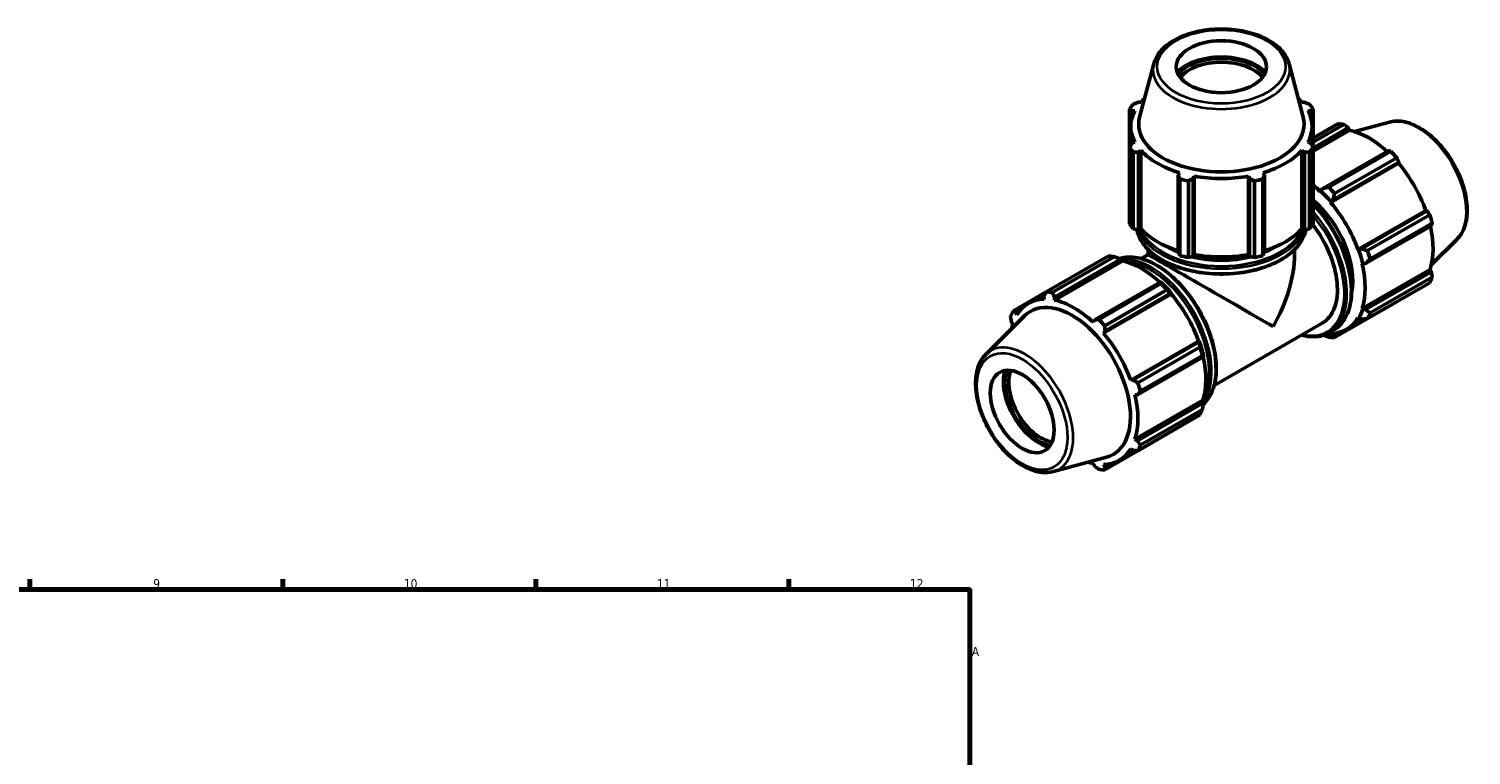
# Model space of a CAD drawing. Header units: millimetres. Extents: x 0 to 960, y 0 to 1056.
# Tile 7 of 7: x 560 to 960, y 528 to 729. Entities that reach past the tile are written whole.
import ezdxf

# ---------------------------------------------------------------- set-up
doc = ezdxf.new("R2010")
doc.units = ezdxf.units.MM
for name, color, linetype, lineweight in [('Border (ISO)', 7, 'Continuous', 70), ('Visible (ISO)', 7, 'Continuous', 50), ('Visible Narrow (ISO)', 7, 'Continuous', 35)]:
    doc.layers.add(name, color=color, linetype=linetype, lineweight=lineweight)
doc.styles.add('Note Text (ISO)', font='tahoma.ttf')

# ---------------------------------------------------------------- blocks, each defined once
blk = doc.blocks.new('Borders Default Border')
at = {"layer": 'Border (ISO)'}
for p, q in [((560.67, 574), (560.67, 576.9)), ((630.75, 574), (630.75, 576.9)), ((700.83, 574), (700.83, 576.9)), ((770.92, 574), (770.92, 576.9))]:
    blk.add_line(p, q, dxfattribs=at)
at = {"layer": 'Border (ISO)', "flags": 128}
blk.add_lwpolyline([(20, 20), (20, 574), (821, 574), (821, 20), (20, 20)], dxfattribs=at)
at = {"layer": 'Border (ISO)', "color": 232, "true_color": 0xca0064, "char_height": 2.5, "attachment_point": 7, "style": 'Note Text (ISO)'}
for s, insert in [('9', (594.88, 574.35)), ('10', (664.29, 574.35)), ('11', (734.37, 574.4)), ('12', (804.46, 574.4)), ('A', (821.59, 555.62))]:
    blk.add_mtext(s, dxfattribs=dict(at, insert=insert))

msp = doc.modelspace()

# ---------------------------------------------------------------- linework, layer by layer
at = {"layer": 'Visible (ISO)'}
for p, q in [((871.9504, 719.6975), (868.0603, 704.904)), ((909.4439, 719.6975), (913.3339, 704.904)), ((865.2921, 707.1043), (865.2921, 696.5748)), ((868.4243, 709.0184), (867.7058, 709.0186)), ((913.6885, 709.0186), (912.97, 709.0184)), ((916.1022, 696.5748), (916.1022, 707.1043)), ((865.9768, 706.6149), (866.7493, 706.6898)), ((865.9768, 704.8791), (865.9768, 706.6149)), ((914.645, 706.6898), (915.4175, 706.6149)), ((915.4175, 706.6149), (915.4175, 704.8791)), ((916.1022, 699.07), (922.9884, 703.0355)), ((937.2278, 703.5288), (927.6065, 700.9194)), ((865.5871, 697.0343), (865.5871, 702.3416)), ((915.8071, 697.0343), (915.8071, 702.3416)), ((924.6551, 702.8739), (916.1022, 697.9486)), ((916.1022, 696.291), (925.8564, 701.9081)), ((916.1022, 695.461), (926.2148, 701.2845)), ((925.8564, 701.9081), (926.2148, 701.2845)), ((865.2921, 675.3462), (865.2921, 696.5748)), ((866.7493, 697.9934), (865.9768, 697.638)), ((866.2684, 695.2174), (866.2684, 673.9889)), ((867.7058, 695.2342), (868.4243, 695.6648)), ((867.7058, 673.7188), (867.7058, 695.2342)), ((868.4243, 673.9342), (868.4243, 695.6648)), ((912.97, 673.9342), (912.97, 695.6648)), ((912.97, 695.6648), (913.6885, 695.2342)), ((913.6885, 695.2342), (913.6885, 673.7188)), ((915.4175, 697.638), (914.645, 697.9934)), ((915.1259, 673.9889), (915.1259, 695.2174)), ((916.1022, 696.5748), (916.1022, 675.3462)), ((936.8792, 695.5605), (918.6521, 685.0641)), ((920.369, 685.5148), (937.5843, 695.4284)), ((920.9574, 681.2959), (939.7525, 692.1193)), ((921.6037, 681.9509), (939.8309, 692.4472)), ((939.2511, 693.6704), (922.0357, 683.7568)), ((939.8309, 692.4472), (939.7525, 692.1193)), ((879.1026, 689.5155), (878.7286, 688.8866)), ((878.7286, 688.8866), (878.7286, 667.3712)), ((879.1977, 666.5434), (879.1977, 687.772)), ((881.5548, 687.2097), (881.5548, 665.9812)), ((882.9028, 687.8909), (883.1464, 688.551)), ((882.9028, 666.3755), (882.9028, 687.8909)), ((883.1464, 666.8203), (883.1464, 688.551)), ((898.2479, 666.8203), (898.2479, 688.551)), ((898.2479, 688.551), (898.4914, 687.8909)), ((898.4914, 687.8909), (898.4914, 666.3755)), ((899.8395, 665.9812), (899.8395, 687.2097)), ((902.1966, 687.772), (902.1966, 666.5434)), ((902.6657, 688.8866), (902.2916, 689.5155)), ((902.6657, 667.3712), (902.6657, 688.8866)), ((918.1554, 684.4893), (918.098, 684.3119)), ((918.6521, 685.0641), (918.1554, 684.4893)), ((920.9574, 681.2959), (921.0456, 681.4409)), ((921.0456, 681.4409), (921.6037, 681.9509)), ((928.5081, 668.2177), (947.3032, 679.041)), ((947.3032, 679.041), (947.6252, 678.9471)), ((947.6252, 678.9471), (929.398, 668.4508)), ((931.1781, 667.9218), (948.3934, 677.8354)), ((949.0838, 675.5108), (931.8685, 665.5972)), ((866.2684, 673.9889), (867.7058, 673.7188)), ((868.4243, 673.9342), (867.7058, 673.7188)), ((913.6885, 673.7188), (912.97, 673.9342)), ((913.6885, 673.7188), (915.1259, 673.9889)), ((930.6206, 664.3341), (948.8478, 674.8304)), ((870.4471, 666.8099), (870.4471, 668.1796)), ((878.7286, 667.3712), (879.1977, 666.5434)), ((902.1966, 666.5434), (902.6657, 667.3712)), ((910.9471, 666.8099), (910.9471, 668.1796)), ((928.6775, 668.2221), (928.5081, 668.2177)), ((929.398, 668.4508), (928.6775, 668.2221)), ((955.9357, 671.0419), (948.8496, 664.0301)), ((842.1432, 656.4799), (859.3585, 666.3935)), ((861.0253, 666.2319), (843.8099, 656.3183)), ((863.2962, 665.0521), (844.5012, 654.2287)), ((844.515, 655.0667), (862.7422, 665.563)), ((862.7422, 665.563), (863.2388, 665.2957)), ((863.2388, 665.2957), (863.2962, 665.0521)), ((870.4472, 666.81), (868.4958, 665.6862)), ((881.5548, 665.9812), (882.9028, 666.3755)), ((883.1464, 666.8203), (882.9028, 666.3755)), ((898.4914, 666.3755), (898.2479, 666.8203)), ((898.4914, 666.3755), (899.8395, 665.9812)), ((929.6925, 664.2296), (929.8746, 664.1912)), ((929.8746, 664.1912), (930.6206, 664.3341)), ((873.765, 659.2154), (855.5378, 648.7191)), ((874.032, 659.0803), (873.765, 659.2154)), ((929.6925, 651.8835), (948.4876, 662.7069)), ((948.8478, 662.086), (930.6206, 651.5897)), ((931.8685, 650.6485), (949.0838, 660.5622)), ((948.4876, 662.7069), (948.8478, 662.086)), ((842.1131, 656.4218), (833.0008, 651.1743)), ((841.8782, 655.9664), (837.3096, 653.3356)), ((841.5634, 655.3528), (841.6418, 654.506)), ((856.7392, 648.8728), (873.9545, 658.7865)), ((876.834, 655.8869), (858.0389, 645.0635)), ((875.6212, 657.0285), (858.4059, 647.1148)), ((858.4894, 645.6058), (876.7166, 656.1021)), ((876.7166, 656.1021), (876.9221, 656.0319)), ((876.9221, 656.0319), (876.834, 655.8869)), ((948.3934, 659.0327), (931.1781, 649.1191)), ((833.7691, 650.8296), (835.2621, 651.6894)), ((844.5012, 654.2287), (844.515, 655.0667)), ((922.0357, 643.8135), (939.2511, 653.7272)), ((929.8746, 651.7123), (929.6925, 651.8835)), ((930.6206, 651.5897), (929.8746, 651.7123)), ((825.4585, 639.1652), (836.3092, 649.902)), ((832.5465, 648.121), (832.9066, 647.5002)), ((834.091, 650.1241), (833.7691, 650.8296)), ((855.5378, 648.7191), (855.1795, 648.0795)), ((918.6216, 647.8165), (888.7066, 630.5896)), ((925.2896, 646.0481), (930.4507, 649.0202)), ((928.5081, 649.2596), (928.6775, 649.0601)), ((928.6775, 649.0601), (929.398, 648.8811)), ((858.0389, 645.0635), (858.4894, 645.6058)), ((920.592, 645.2124), (921.7234, 645.8639)), ((921.0456, 644.6311), (920.9574, 644.8777)), ((921.6037, 644.3579), (921.0456, 644.6311)), ((922.9378, 645.1261), (921.6037, 644.3579)), ((884.3847, 642.8087), (865.5896, 631.9853)), ((884.5109, 642.602), (866.2837, 632.1057)), ((867.5483, 631.2798), (884.7636, 641.1934)), ((884.3847, 642.8087), (884.554, 642.8131)), ((884.554, 642.8131), (884.5109, 642.602)), ((867.5063, 627.989), (885.7335, 638.4853)), ((885.454, 638.8688), (868.2386, 628.9552)), ((885.7335, 638.4853), (885.7512, 638.7821)), ((866.2837, 632.1057), (865.5896, 631.9853)), ((866.774, 627.9973), (867.5063, 627.989)), ((885.5691, 626.4745), (866.774, 615.6511)), ((885.7335, 625.7409), (867.5063, 615.2446)), ((868.2386, 614.0066), (885.454, 623.9202)), ((885.5691, 626.4745), (885.7512, 626.3033)), ((885.7512, 626.3033), (885.7335, 625.7409)), ((884.7636, 622.3907), (867.5483, 612.4771)), ((858.4059, 607.1715), (875.6212, 617.0852)), ((867.5063, 615.2446), (866.774, 615.6511)), ((867.033, 612.5004), (862.371, 609.8157)), ((865.5896, 613.0272), (866.2837, 612.536)), ((844.1665, 606.6783), (858.8992, 610.6739)), ((855.1795, 608.9225), (855.5378, 608.299)), ((858.4894, 608.0128), (858.0389, 608.6453)), ((860.0192, 608.8937), (858.4894, 608.0128))]:
    msp.add_line(p, q, dxfattribs=at)
for centre, major_axis, ratio in [((890.6971, 718.8722), (12.5, 0), 0.5758617), ((835.5428, 623.3422), (6.2379, -10.8323), 0.57809312)]:
    msp.add_ellipse(centre, major_axis=major_axis, ratio=ratio, dxfattribs=at)
for centre, major_axis, ratio, start_param, end_param in [((890.6971, 713.5581), (-13.8816, 0), 0.5758617, 3.63616083, 5.78861713), ((890.6971, 713.5581), (-13.25, 0), 0.5758617, 3.58298724, 5.84179072), ((890.6971, 712.945), (12.5, 0), 0.5758617, 0.42433091, 2.71726175), ((890.6971, 701.8395), (-27, 0), 0.5758617, 5.84322243, 5.93775002), ((890.6971, 702.3416), (-25.11, 0), 0.5758617, 5.72479618, 5.80321976), ((890.6971, 702.3416), (-25.11, 0), 0.5758617, 3.6215582, 3.69998178), ((890.6971, 701.8395), (27, 0), 0.5758617, 0.34543529, 0.43996288), ((890.6971, 702.3416), (-25.11, 0), 0.5758617, 5.97775269, 6.58861793), ((890.6971, 702.93), (-22.8949, 0), 0.5758617, 6.1329002, 9.57506307), ((890.6971, 702.3416), (25.11, 0), 0.5758617, 5.97775269, 6.58861793), ((931.1197, 678.3813), (-13.4739, 23.3978), 0.57809312, 5.84515614, 5.93968373), ((931.5539, 678.6314), (12.5307, -21.7599), 0.57809312, 2.06964335, 2.66356082), ((890.6971, 701.8395), (-27, 0), 0.5758617, 0.34543529, 0.43996288), ((890.6971, 702.3416), (25.11, 0), 0.5758617, 3.6215582, 4.23242344), ((890.6971, 702.3416), (25.11, 0), 0.5758617, 5.19235452, 5.80321976), ((890.6971, 701.8395), (27, 0), 0.5758617, 5.84322243, 5.93775002), ((931.1197, 678.3813), (13.4739, -23.3978), 0.57809312, 1.91816532, 2.01269291), ((931.5539, 678.6314), (12.5307, -21.7599), 0.57809312, 1.26729742, 1.87816265), ((890.6971, 701.8395), (27, 0), 0.5758617, 4.2724261, 4.36695369), ((890.6971, 702.3416), (25.11, 0), 0.5758617, 4.40695636, 5.0178216), ((890.6971, 701.8395), (27, 0), 0.5758617, 5.05782427, 5.15235186), ((912.7589, 667.808), (-12.5307, 21.7599), 0.57809312, 5.19428823, 5.31029128), ((912.7589, 667.808), (12.6654, -21.9939), 0.57809312, 1.87816265, 2.05269558), ((913.9044, 668.4677), (-13.4739, 23.3978), 0.57809312, 5.05975798, 5.15428557), ((912.7589, 667.808), (10.1054, -17.5483), 0.57809312, 0.57237317, 2.12246244), ((912.7589, 667.808), (-12.5307, 21.7599), 0.57809312, 4.40889007, 5.01975531), ((890.6971, 680.611), (-27, 0), 0.5758617, 0.34543529, 0.43996288), ((890.6971, 680.611), (27, 0), 0.5758617, 5.84322243, 5.93775002), ((908.5162, 665.3648), (10.1054, -17.5483), 0.57809312, 0, 1.80863719), ((931.1197, 678.3813), (13.4739, -23.3978), 0.57809312, 1.13276716, 1.22729475), ((890.6971, 680.611), (-25.11, 0), 0.5758617, 0.47996554, 1.07396345), ((890.6971, 680.611), (-25.11, 0), 0.5758617, 2.06762921, 2.66162711), ((931.5539, 678.6314), (12.5307, -21.7599), 0.57809312, 0.48189925, 1.07597742), ((890.6971, 676.883), (20.25, 0), 0.5758617, 3.89066154, 4.08004365), ((890.6971, 676.883), (20.25, 0), 0.5758617, 5.34473431, 5.53411642), ((912.7589, 667.808), (12.6654, -21.9939), 0.57809312, 1.09276449, 1.26729742), ((913.9044, 668.4677), (-13.4739, 23.3978), 0.57809312, 4.27435981, 4.3688874), ((867.4899, 641.7394), (-13.4739, 23.3978), 0.57809312, 5.84515614, 5.93968373), ((868.6354, 642.399), (12.5307, -21.7599), 0.57809312, 2.06964335, 2.66356082), ((890.6971, 655.1035), (-20.25, 11.7064), 0.00167248, 3.92795767, 6.28221845), ((890.6971, 680.611), (27, 0), 0.5758617, 4.2724261, 4.36695369), ((890.6971, 676.883), (20.25, 0), 0.5758617, 4.2919122, 5.13286576), ((890.6971, 680.611), (-25.11, 0), 0.5758617, 1.26536371, 1.87622895), ((890.6971, 680.611), (27, 0), 0.5758617, 5.05782427, 5.15235186), ((890.6971, 655.1035), (-14.3327, -24.7931), 0.57697849, 1.57176318, 2.35716134), ((912.7589, 667.808), (-12.5307, 21.7599), 0.57809312, 3.62349191, 4.23435714), ((868.6354, 642.399), (-12.6654, 21.9939), 0.57809312, 5.01975531, 5.19428823), ((931.1197, 678.3813), (13.4739, -23.3978), 0.57809312, 0.34736899, 0.44189659), ((850.2746, 631.8257), (-13.4739, 23.3978), 0.57809312, 5.84515614, 5.93968373), ((867.4899, 641.7394), (13.4739, -23.3978), 0.57809312, 1.91816532, 2.01269291), ((868.6354, 642.399), (12.5307, -21.7599), 0.57809312, 1.26729742, 1.87816265), ((850.2746, 631.8257), (-13.4739, 23.3978), 0.57809312, 0.34736899, 0.44189659), ((849.8403, 631.5756), (-12.5307, 21.7599), 0.57809312, 5.9796864, 6.59055163), ((849.3314, 631.2826), (11.4253, -19.8403), 0.57809312, 6.13201971, 9.57594356), ((849.8403, 631.5756), (-12.5307, 21.7599), 0.57809312, 5.19428823, 5.80515347), ((912.7589, 667.808), (12.6654, -21.9939), 0.57809312, 0.30736633, 0.48189925), ((849.8403, 631.5756), (12.5307, -21.7599), 0.57809312, 3.62349191, 3.70086227), ((850.2746, 631.8257), (-13.4739, 23.3978), 0.57809312, 5.05975798, 5.15428557), ((912.7589, 667.808), (12.5307, -21.7599), 0.57809312, 5.9796864, 6.59055163), ((913.9044, 668.4677), (13.4739, -23.3978), 0.57809312, 0.34736899, 0.44189659), ((849.8403, 631.5756), (-12.5307, 21.7599), 0.57809312, 4.40889007, 5.01975531), ((912.7589, 667.808), (12.6654, -21.9939), 0.57809312, 5.88592232, 5.9796864), ((913.9044, 668.4677), (13.4739, -23.3978), 0.57809312, 5.84515614, 5.93968373), ((868.6354, 642.399), (-12.6654, 21.9939), 0.57809312, 4.23435714, 4.40889007), ((867.4899, 641.7394), (13.4739, -23.3978), 0.57809312, 1.13276716, 1.22729475), ((868.6354, 642.399), (12.5307, -21.7599), 0.57809312, 0.48189925, 1.07597742), ((840.139, 625.989), (6.9274, -12.0296), 0.57809312, 3.6349181, 5.78985987), ((840.139, 625.989), (6.6122, -11.4822), 0.57809312, 3.58126944, 5.84350852), ((840.6693, 626.2944), (-6.2379, 10.8323), 0.57809312, 0.42172089, 2.71987177), ((850.2746, 631.8257), (-13.4739, 23.3978), 0.57809312, 4.27435981, 4.3688874), ((849.8403, 631.5756), (-12.5307, 21.7599), 0.57809312, 3.62349191, 4.23435714), ((867.4899, 641.7394), (13.4739, -23.3978), 0.57809312, 0.34736899, 0.44189659), ((849.8403, 631.5756), (12.5307, -21.7599), 0.57809312, 5.9796864, 6.59055163), ((850.2746, 631.8257), (13.4739, -23.3978), 0.57809312, 0.34736899, 0.44189659), ((849.8403, 631.5756), (12.5307, -21.7599), 0.57809312, 5.72391569, 5.80515347), ((850.2746, 631.8257), (13.4739, -23.3978), 0.57809312, 5.84515614, 5.93968373)]:
    msp.add_ellipse(centre, major_axis=major_axis, ratio=ratio, start_param=start_param, end_param=end_param, dxfattribs=at)
for points, knots in [([(909.4439, 719.6975), (909.1358, 720.8689), (908.5377, 721.985), (906.7984, 724.1096), (905.6104, 725.1015), (902.7611, 726.8307), (901.0816, 727.5569), (897.4377, 728.6511), (895.4742, 729.0193), (891.4622, 729.3694), (889.415, 729.353), (885.4291, 728.9393), (883.4911, 728.5422), (879.9053, 727.3951), (878.2591, 726.644), (875.4307, 724.8361), (874.2472, 723.7785), (872.705, 721.693), (872.2181, 720.7157), (871.9504, 719.6975)], [5.64807225, 5.64807225, 5.64807225, 5.64807225, 5.93832101, 5.93832101, 6.25694953, 6.25694953, 6.58794523, 6.58794523, 6.9181858, 6.9181858, 7.24687799, 7.24687799, 7.57564498, 7.57564498, 7.90604741, 7.90604741, 8.23680074, 8.23680074, 8.48909469, 8.48909469, 8.48909469, 8.48909469]), ([(937.2278, 703.5288), (938.4012, 703.847), (939.6715, 703.886), (942.3887, 703.4386), (943.8443, 702.904), (946.7699, 701.2975), (948.2391, 700.2044), (951.0081, 697.5921), (952.3076, 696.0738), (954.6126, 692.7705), (955.619, 690.9874), (957.246, 687.3249), (957.8664, 685.4463), (958.6552, 681.7644), (958.8217, 679.9621), (958.6574, 676.6076), (958.3266, 675.0539), (957.2833, 672.6834), (956.6808, 671.7792), (955.9357, 671.0419)], [5.65088645, 5.65088645, 5.65088645, 5.65088645, 5.94146716, 5.94146716, 6.26007761, 6.26007761, 6.59097, 6.59097, 6.92117176, 6.92117176, 7.24985706, 7.24985706, 7.57862168, 7.57862168, 7.9089938, 7.9089938, 8.23961481, 8.23961481, 8.49014791, 8.49014791, 8.49014791, 8.49014791]), ([(916.1022, 680.8453), (916.7429, 680.1965), (917.3679, 679.5107), (919.5414, 676.9325), (920.973, 674.8569), (923.4188, 670.4861), (924.433, 668.1918), (925.9426, 663.6101), (926.4375, 661.3236), (926.8528, 656.9828), (926.7724, 654.9293), (926.0297, 651.2684), (925.3687, 649.6587), (923.6943, 647.3149), (922.7777, 646.471), (921.7234, 645.8639)], [6.64440603, 6.64440603, 6.64440603, 6.64440603, 6.76891663, 6.76891663, 7.09181173, 7.09181173, 7.41447481, 7.41447481, 7.73743727, 7.73743727, 8.06099692, 8.06099692, 8.38348101, 8.38348101, 8.64131351, 8.64131351, 8.64131351, 8.64131351]), ([(867.3239, 673.7905), (867.4903, 672.8129), (867.8346, 671.8495), (869.112, 669.529), (870.2555, 668.2209), (873.1951, 665.8629), (875.0062, 664.8191), (879.0975, 663.1186), (881.3782, 662.4628), (886.1731, 661.6036), (888.686, 661.3995), (893.694, 661.4607), (896.1882, 661.7256), (900.9119, 662.6997), (903.1404, 663.409), (907.1096, 665.2082), (908.8492, 666.2984), (911.6517, 668.7597), (912.7172, 670.1308), (913.7117, 672.3026), (913.943, 673.0425), (914.0704, 673.7905)], [2.45391515, 2.45391515, 2.45391515, 2.45391515, 2.66317071, 2.66317071, 2.97883044, 2.97883044, 3.30179051, 3.30179051, 3.62530691, 3.62530691, 3.94820546, 3.94820546, 4.27086872, 4.27086872, 4.59383543, 4.59383543, 4.91741617, 4.91741617, 5.23995204, 5.23995204, 5.40006648, 5.40006648, 5.40006648, 5.40006648]), ([(885.6714, 625.3204), (886.3194, 625.9064), (886.8884, 626.6026), (888.1996, 628.758), (888.7667, 630.4043), (889.3505, 634.133), (889.3545, 636.2252), (888.7918, 640.6225), (888.224, 642.9274), (886.5784, 647.5131), (885.5018, 649.793), (882.9491, 654.1023), (881.4737, 656.131), (878.2688, 659.7364), (876.5396, 661.3121), (872.9936, 663.8502), (871.1772, 664.8113), (867.638, 666.0065), (865.914, 666.2428), (863.6537, 666.0285), (863.01, 665.8978), (862.3966, 665.7)], [4.04929533, 4.04929533, 4.04929533, 4.04929533, 4.23217736, 4.23217736, 4.54784166, 4.54784166, 4.87075459, 4.87075459, 5.19425288, 5.19425288, 5.51714799, 5.51714799, 5.83981107, 5.83981107, 6.16277353, 6.16277353, 6.48633318, 6.48633318, 6.80881726, 6.80881726, 6.94375593, 6.94375593, 6.94375593, 6.94375593]), ([(920.592, 645.2124), (919.3363, 644.4892), (917.8881, 644.1051), (915.2331, 644.0502), (914.0789, 644.2022), (912.8985, 644.5208)], [2.358128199, 2.358128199, 2.358128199, 2.358128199, 2.665248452, 2.665248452, 2.882877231, 2.882877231, 2.882877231, 2.882877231]), ([(825.4585, 639.1652), (824.5943, 638.31), (823.923, 637.2309), (822.9461, 634.6561), (822.6778, 633.1289), (822.5989, 629.7921), (822.8068, 627.9727), (823.6763, 624.2666), (824.3373, 622.3806), (826.0374, 618.729), (827.0745, 616.9636), (829.4255, 613.718), (830.739, 612.2384), (833.5275, 609.7082), (835.0028, 608.6595), (837.9865, 607.1179), (839.4965, 606.6241), (842.0703, 606.3367), (843.1548, 606.4039), (844.1665, 606.6783)], [0.93463005, 0.93463005, 0.93463005, 0.93463005, 1.22521076, 1.22521076, 1.54382122, 1.54382122, 1.87471361, 1.87471361, 2.20491536, 2.20491536, 2.53360066, 2.53360066, 2.86236529, 2.86236529, 3.1927374, 3.1927374, 3.52335841, 3.52335841, 3.77389151, 3.77389151, 3.77389151, 3.77389151])]:
    msp.add_open_spline(points, degree=3, knots=knots, dxfattribs=at)
for points, weights in [([(865.9768, 706.6149), (865.6414, 706.8574), (865.2921, 707.1043)], [1.00274431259, 1.00178018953, 1]), ([(866.2684, 708.4616), (867.0018, 708.7486), (867.7058, 709.0186)], [1, 1.00178018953, 1.00274431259]), ([(913.6885, 709.0186), (914.3925, 708.7486), (915.1259, 708.4616)], [1.00274431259, 1.00178018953, 1]), ([(916.1022, 707.1043), (915.7528, 706.8574), (915.4175, 706.6149)], [1, 1.00178018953, 1.00274431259]), ([(925.8564, 701.9081), (925.2704, 702.3825), (924.6551, 702.8739)], [1.00274431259, 1.00178018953, 1]), ([(865.2921, 696.5748), (865.6414, 697.1201), (865.9768, 697.638)], [1, 1.00178018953, 1.00274431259]), ([(867.7058, 695.2342), (867.0018, 695.2288), (866.2684, 695.2174)], [1.00274431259, 1.00178018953, 1]), ([(915.1259, 695.2174), (914.3925, 695.2288), (913.6885, 695.2342)], [1, 1.00178018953, 1.00274431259]), ([(915.4175, 697.638), (915.7528, 697.1201), (916.1022, 696.5748)], [1.00274431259, 1.00178018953, 1]), ([(937.5843, 695.4284), (937.227, 695.4972), (936.8792, 695.5605)], [1, 1.00178018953, 1.00274431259]), ([(939.8309, 692.4472), (939.5493, 693.0477), (939.2511, 693.6704)], [1.00274431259, 1.00178018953, 1]), ([(879.1977, 687.772), (878.9584, 688.3435), (878.7286, 688.8866)], [1, 1.00178018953, 1.00274431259]), ([(882.9028, 687.8909), (882.2426, 687.5601), (881.5548, 687.2097)], [1.00274431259, 1.00178018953, 1]), ([(899.8395, 687.2097), (899.1517, 687.5601), (898.4914, 687.8909)], [1, 1.00178018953, 1.00274431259]), ([(902.6657, 688.8866), (902.4359, 688.3435), (902.1966, 687.772)], [1.00274431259, 1.00178018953, 1]), ([(920.369, 685.5148), (919.4856, 685.2806), (918.6521, 685.0641)], [1.01661918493, 1.01179050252, 1.00616272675]), ([(921.6037, 681.9509), (921.8078, 682.8311), (922.0357, 683.7568)], [1.00616272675, 1.01179050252, 1.01661918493]), ([(948.3934, 677.8354), (948.0039, 678.404), (947.6252, 678.9471)], [1, 1.00178018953, 1.00274431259]), ([(948.8478, 674.8304), (948.9658, 675.1651), (949.0838, 675.5108)], [1.00274431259, 1.00178018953, 1]), ([(931.1781, 667.9218), (930.2624, 668.1874), (929.398, 668.4508)], [1.01661918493, 1.01179050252, 1.00616272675]), ([(861.0253, 666.2319), (861.9087, 665.8949), (862.7422, 665.563)], [1.01661918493, 1.01179050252, 1.00616272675]), ([(930.6206, 664.3341), (931.2243, 664.9484), (931.8685, 665.5972)], [1.00616272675, 1.01179050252, 1.01661918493]), ([(873.765, 659.2154), (873.8653, 659.0096), (873.9545, 658.7865)], [1.00616272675, 1.01179050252, 1.01661918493]), ([(949.0838, 660.5622), (948.9658, 661.341), (948.8478, 662.086)], [1, 1.00178018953, 1.00274431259]), ([(841.5634, 655.3528), (841.845, 655.9034), (842.1432, 656.4799)], [1.00274431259, 1.00178018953, 1]), ([(843.8099, 656.3183), (844.1672, 655.6783), (844.515, 655.0667)], [1, 1.00178018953, 1.00274431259]), ([(875.6212, 657.0285), (876.1876, 656.5601), (876.7166, 656.1021)], [1.01661918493, 1.01179050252, 1.00616272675]), ([(833.0008, 651.1743), (833.3904, 650.997), (833.7691, 650.8296)], [1, 1.00178018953, 1.00274431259]), ([(931.8685, 650.6485), (931.2243, 651.1244), (930.6206, 651.5897)], [1.01661918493, 1.01179050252, 1.00616272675]), ([(939.2511, 653.7272), (939.2661, 653.7563), (939.2811, 653.7853)], [1, 1.00008968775, 1.00017730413]), ([(832.5465, 648.121), (832.4285, 648.866), (832.3105, 649.6448)], [1.00274431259, 1.00178018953, 1]), ([(855.5378, 648.7191), (856.1238, 648.793), (856.7392, 648.8728)], [1.00274431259, 1.00178018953, 1]), ([(858.4059, 647.1148), (858.4461, 646.3435), (858.4894, 645.6058)], [1, 1.00178018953, 1.00274431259]), ([(929.398, 648.8811), (930.2624, 648.9933), (931.1781, 649.1191)], [1.00616272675, 1.01179050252, 1.01661918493]), ([(918.9976, 644.5071), (919.6675, 644.2427), (920.369, 643.9751)], [1.00843804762, 1.01278105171, 1.01661918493]), ([(922.0357, 643.8135), (921.8078, 644.0869), (921.6037, 644.3579)], [1.01661918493, 1.01179050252, 1.00616272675]), ([(884.5109, 642.602), (884.6421, 641.9164), (884.7636, 641.1934)], [1.00616272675, 1.01179050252, 1.01661918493]), ([(885.454, 638.8688), (885.6041, 638.6775), (885.7335, 638.4853)], [1.01661918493, 1.01179050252, 1.00616272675]), ([(866.2837, 632.1057), (866.9007, 631.6998), (867.5483, 631.2798)], [1.00274431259, 1.00178018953, 1]), ([(868.2386, 628.9552), (867.8626, 628.4608), (867.5063, 627.989)], [1, 1.00178018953, 1.00274431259]), ([(885.7335, 625.7409), (885.6041, 624.8534), (885.454, 623.9202)], [1.00616272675, 1.01179050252, 1.01661918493]), ([(867.5063, 615.2446), (867.8626, 614.6368), (868.2386, 614.0066)], [1.00274431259, 1.00178018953, 1]), ([(875.6783, 617.1589), (875.6498, 617.1221), (875.6212, 617.0852)], [1.016127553, 1.01637439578, 1.01661918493]), ([(867.5483, 612.4771), (866.9007, 612.5057), (866.2837, 612.536)], [1, 1.00178018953, 1.00274431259]), ([(856.7392, 607.3331), (856.1238, 607.8245), (855.5378, 608.299)], [1, 1.00178018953, 1.00274431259]), ([(858.4894, 608.0128), (858.4461, 607.5993), (858.4059, 607.1715)], [1.00274431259, 1.00178018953, 1])]:
    msp.add_rational_spline(points, weights, degree=2, dxfattribs=at)
at = {"layer": 'Visible Narrow (ISO)'}
for centre, major_axis, ratio in [((890.6971, 718.8722), (17.7378, 0), 0.5758617), ((835.5428, 623.3422), (8.8517, -15.3713), 0.57809312)]:
    msp.add_ellipse(centre, major_axis=major_axis, ratio=ratio, dxfattribs=at)
for centre, major_axis, ratio, start_param, end_param in [((890.6971, 718.0627), (-18.9605, 0), 0.5758617, 6.1329002, 9.57506307), ((945.1513, 686.4616), (-9.4619, 16.4308), 0.57809312, 3.29275825, 6.13201971), ((910.0011, 666.22), (11.7223, -20.356), 0.57809312, 0, 1.98200986), ((908.5162, 665.3648), (11.4728, -19.9228), 0.57809312, 5.7899756, 8.15581929), ((908.8698, 665.5684), (11.7223, -20.356), 0.57809312, 0, 1.90761564), ((890.6971, 675.1661), (23.49, 0), 0.5758617, 3.24353269, 6.18124527), ((890.6971, 676.4742), (-23.49, 0), 0.5758617, 0.20503994, 2.93655272), ((890.6971, 676.883), (22.99, 0), 0.5758617, 3.36911006, 6.0556679), ((872.5245, 644.6386), (-11.7223, 20.356), 0.57809312, 3.27158148, 6.15460657), ((871.3931, 643.9871), (11.7223, -20.356), 0.57809312, 0.25959794, 2.88438217), ((871.0396, 643.7835), (-11.4728, 19.9228), 0.57809312, 3.50744879, 5.91732917), ((836.2429, 623.7454), (9.4619, -16.4308), 0.57809312, 6.13201971, 9.57594356)]:
    msp.add_ellipse(centre, major_axis=major_axis, ratio=ratio, start_param=start_param, end_param=end_param, dxfattribs=at)

# ---------------------------------------------------------------- block references
msp.add_blockref('Borders Default Border', (0, 0))

doc.saveas('drawing.dxf')
